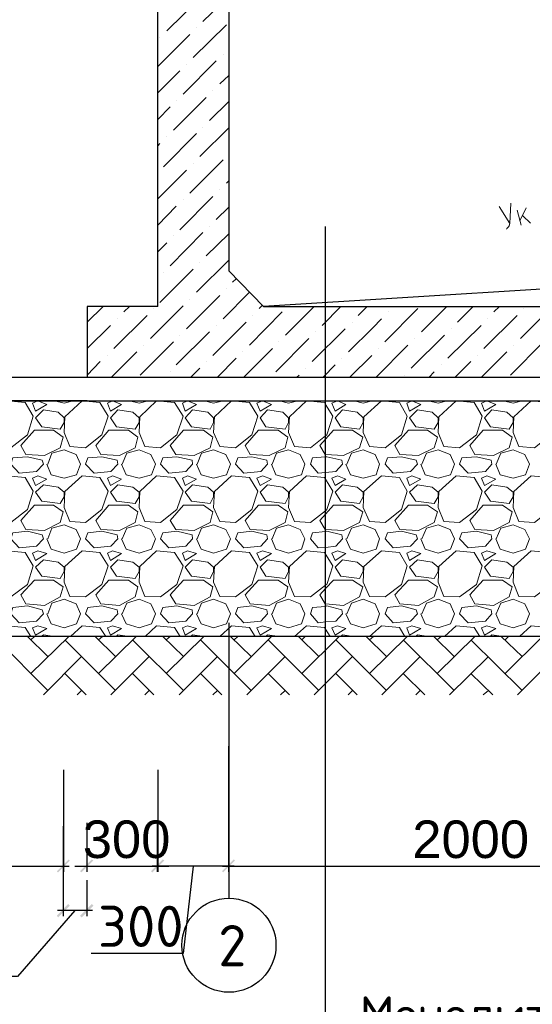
# Model space of a CAD drawing. Header units: millimetres. Extents: x -2765404 to 11272, y -239948 to 1313256.
# Tile 78 of 85: x -95975 to -91625, y -43734 to -35375. Entities that reach past the tile are written whole.
import ezdxf

# ---------------------------------------------------------------- set-up
doc = ezdxf.new("R2010")
doc.units = ezdxf.units.MM
doc.layers.add('PDF _.', color=7, linetype='Continuous', true_color=0x259400)
for name, color, linetype in [('PDF _0', 7, 'Continuous'), ('PDF _DIMS', 3, 'Continuous'), ('PDF _SHTAMP', 7, 'Continuous'), ('PDF _размер', 7, 'Continuous'), ('PDF _Текст', 7, 'Continuous')]:
    doc.layers.add(name, color=color, linetype=linetype)
doc.styles.add('PDF Arial', font='arial.ttf')
doc.styles.add('PDF ISOCPEUR', font='isocpeur.ttf')

msp = doc.modelspace()

# ---------------------------------------------------------------- linework, layer by layer
at = {"layer": 'PDF _.', "color": 7, "lineweight": 18}
for points in [[(-96228.7, -38745.9), (-96233.5, -38879.8), (-96180.9, -38999.3), (-96051.8, -39008.8), (-95908.4, -38898.9), (-95860.5, -38741.1), (-95927.5, -38626.4), (-96080.5, -38612)], [(-95822.3, -38612), (-95865.3, -38631.1), (-95841.4, -38698.1), (-95745.8, -38640.7)], [(-95592.8, -38745.9), (-95597.6, -38879.8), (-95549.8, -38999.3), (-95415.9, -39008.8), (-95277.3, -38898.9), (-95224.7, -38741.1), (-95296.4, -38626.4), (-95444.6, -38612)], [(-95186.4, -38612), (-95229.5, -38631.1), (-95205.6, -38698.1), (-95109.9, -38640.7)], [(-94957, -38745.9), (-94961.7, -38879.8), (-94913.9, -38999.3), (-94780.1, -39008.8), (-94641.4, -38898.9), (-94588.8, -38741.1), (-94660.5, -38626.4), (-94813.5, -38612)], [(-94550.6, -38612), (-94593.6, -38631.1), (-94569.7, -38698.1), (-94474.1, -38640.7)], [(-94321.1, -38745.9), (-94330.7, -38879.8), (-94278.1, -38999.3), (-94144.2, -39008.8), (-94005.6, -38898.9), (-93953, -38741.1), (-94024.7, -38626.4), (-94177.7, -38612)], [(-93914.7, -38612), (-93962.5, -38631.1), (-93933.9, -38698.1), (-93838.2, -38640.7)], [(-93685.2, -38745.9), (-93694.8, -38879.8), (-93642.2, -38999.3), (-93508.4, -39008.8), (-93379.3, -38908.4), (-93369.7, -38898.9), (-93317.1, -38741.1), (-93379.3, -38640.7), (-93388.8, -38626.4), (-93541.8, -38612)], [(-93278.9, -38612), (-93326.7, -38631.1), (-93298, -38698.1), (-93207.2, -38640.7)], [(-93054.2, -38745.9), (-93059, -38879.8), (-93006.4, -38999.3), (-92872.5, -39008.8), (-92733.9, -38898.9), (-92686, -38741.1), (-92753, -38626.4), (-92906, -38612)], [(-92647.8, -38612), (-92690.8, -38631.1), (-92666.9, -38698.1), (-92571.3, -38640.7)], [(-92418.3, -38745.9), (-92423.1, -38879.8), (-92375.3, -38999.3), (-92241.4, -39008.8), (-92098, -38898.9), (-92050.2, -38741.1), (-92117.1, -38626.4), (-92270.1, -38612)], [(-92011.9, -38612), (-92055, -38631.1), (-92031.1, -38698.1), (-91935.4, -38640.7)], [(-91782.5, -38745.9), (-91787.2, -38879.8), (-91739.4, -38999.3), (-91605.6, -39008.8), (-91466.9, -38898.9), (-91414.3, -38741.1), (-91486, -38626.4), (-91634.3, -38612)], [(-95597.6, -38755.4), (-95650.2, -38707.6), (-95774.5, -38688.5), (-95841.4, -38755.4), (-95788.8, -38831.9), (-95631.1, -38851.1), (-95597.6, -38793.7)], [(-94961.7, -38755.4), (-95014.3, -38707.6), (-95143.4, -38688.5), (-95205.6, -38755.4), (-95153, -38831.9), (-94995.2, -38851.1), (-94961.7, -38793.7)], [(-94330.7, -38755.4), (-94378.5, -38707.6), (-94507.6, -38688.5), (-94569.7, -38755.4), (-94517.1, -38831.9), (-94359.4, -38851.1), (-94330.7, -38793.7)], [(-93694.8, -38755.4), (-93742.6, -38707.6), (-93871.7, -38688.5), (-93933.9, -38755.4), (-93886, -38831.9), (-93723.5, -38851.1), (-93694.8, -38793.7)], [(-93059, -38755.4), (-93111.5, -38707.6), (-93235.8, -38688.5), (-93298, -38755.4), (-93250.2, -38831.9), (-93092.4, -38851.1), (-93059, -38793.7)], [(-92423.1, -38755.4), (-92475.7, -38707.6), (-92600, -38688.5), (-92666.9, -38755.4), (-92614.3, -38831.9), (-92456.6, -38851.1), (-92423.1, -38793.7)], [(-91787.2, -38755.4), (-91839.8, -38707.6), (-91968.9, -38688.5), (-92031.1, -38755.4), (-91978.5, -38831.9), (-91820.7, -38851.1), (-91787.2, -38793.7)], [(-95922.7, -39066.2), (-95965.7, -38989.7), (-95851, -38860.6), (-95688.4, -38860.6), (-95607.2, -38918), (-95631.1, -39008.8), (-95764.9, -39075.8)], [(-95286.8, -39066.2), (-95329.9, -38989.7), (-95219.9, -38860.6), (-95052.6, -38860.6), (-94971.3, -38918), (-94995.2, -39008.8), (-95129.1, -39075.8)], [(-94651, -39066.2), (-94698.8, -38989.7), (-94584.1, -38860.6), (-94416.7, -38860.6), (-94335.4, -38918), (-94359.4, -39008.8), (-94493.2, -39075.8)], [(-94019.9, -39066.2), (-94062.9, -38989.7), (-93948.2, -38860.6), (-93780.9, -38860.6), (-93699.6, -38918), (-93723.5, -39008.8), (-93857.4, -39075.8)], [(-93384.1, -39066.2), (-93427.1, -38989.7), (-93379.3, -38937.1), (-93312.3, -38860.6), (-93149.8, -38860.6), (-93063.7, -38918), (-93092.4, -39008.8), (-93226.3, -39075.8), (-93379.3, -39066.2)], [(-92748.2, -39066.2), (-92791.2, -38989.7), (-92676.5, -38860.6), (-92513.9, -38860.6), (-92427.9, -38918), (-92456.6, -39008.8), (-92590.4, -39075.8)], [(-92112.3, -39066.2), (-92155.4, -38989.7), (-92040.6, -38860.6), (-91878.1, -38860.6), (-91796.8, -38918), (-91820.7, -39008.8), (-91954.6, -39075.8)], [(-96032.7, -39094.9), (-95908.4, -39085.3), (-95784.1, -39114), (-95774.5, -39147.5), (-95831.9, -39209.6), (-95980.1, -39224), (-96051.8, -39147.5)], [(-95396.8, -39094.9), (-95277.3, -39085.3), (-95148.2, -39114), (-95143.4, -39147.5), (-95200.8, -39209.6), (-95344.2, -39224), (-95415.9, -39147.5)], [(-94760.9, -39094.9), (-94641.4, -39085.3), (-94512.3, -39114), (-94507.6, -39147.5), (-94564.9, -39209.6), (-94708.4, -39224), (-94780.1, -39147.5)], [(-94125.1, -39094.9), (-94005.6, -39085.3), (-93876.5, -39114), (-93871.7, -39147.5), (-93929.1, -39209.6), (-94072.5, -39224), (-94144.2, -39147.5)], [(-93489.2, -39094.9), (-93379.3, -39085.3), (-93369.7, -39085.3), (-93240.6, -39114), (-93235.8, -39147.5), (-93293.2, -39209.6), (-93379.3, -39219.2), (-93441.4, -39224), (-93508.4, -39147.5)], [(-92853.4, -39094.9), (-92733.9, -39085.3), (-92609.6, -39114), (-92600, -39147.5), (-92657.4, -39209.6), (-92805.6, -39224), (-92872.5, -39147.5)], [(-92222.3, -39094.9), (-92098, -39085.3), (-91973.7, -39114), (-91968.9, -39147.5), (-92021.5, -39209.6), (-92169.7, -39224), (-92241.4, -39147.5)], [(-96228.7, -39381.7), (-96233.5, -39515.6), (-96180.9, -39635.1), (-96051.8, -39644.7), (-95908.4, -39534.7), (-95860.5, -39377), (-95927.5, -39262.2), (-96080.5, -39247.9)], [(-95822.3, -39247.9), (-95865.3, -39267), (-95841.4, -39329.2), (-95745.8, -39276.6)], [(-95592.8, -39381.7), (-95597.6, -39515.6), (-95549.8, -39635.1), (-95415.9, -39644.7), (-95277.3, -39534.7), (-95224.7, -39377), (-95296.4, -39262.2), (-95444.6, -39247.9)], [(-95186.4, -39247.9), (-95229.5, -39267), (-95205.6, -39329.2), (-95109.9, -39276.6)], [(-94957, -39381.7), (-94961.7, -39515.6), (-94913.9, -39635.1), (-94780.1, -39644.7), (-94641.4, -39534.7), (-94588.8, -39377), (-94660.5, -39262.2), (-94813.5, -39247.9)], [(-94550.6, -39247.9), (-94593.6, -39267), (-94569.7, -39329.2), (-94474.1, -39276.6)], [(-94321.1, -39381.7), (-94330.7, -39515.6), (-94278.1, -39635.1), (-94144.2, -39644.7), (-94005.6, -39534.7), (-93953, -39377), (-94024.7, -39262.2), (-94177.7, -39247.9)], [(-93914.7, -39247.9), (-93962.5, -39267), (-93933.9, -39329.2), (-93838.2, -39276.6)], [(-93685.2, -39381.7), (-93694.8, -39515.6), (-93642.2, -39635.1), (-93508.4, -39644.7), (-93379.3, -39544.3), (-93369.7, -39534.7), (-93317.1, -39377), (-93379.3, -39276.6), (-93388.8, -39262.2), (-93541.8, -39247.9)], [(-93278.9, -39247.9), (-93326.7, -39267), (-93298, -39329.2), (-93207.2, -39276.6)], [(-93054.2, -39381.7), (-93059, -39515.6), (-93006.4, -39635.1), (-92872.5, -39644.7), (-92733.9, -39534.7), (-92686, -39377), (-92753, -39262.2), (-92906, -39247.9)], [(-92647.8, -39247.9), (-92690.8, -39267), (-92666.9, -39329.2), (-92571.3, -39276.6)], [(-92418.3, -39381.7), (-92423.1, -39515.6), (-92375.3, -39635.1), (-92241.4, -39644.7), (-92098, -39534.7), (-92050.2, -39377), (-92117.1, -39262.2), (-92270.1, -39247.9)], [(-92011.9, -39247.9), (-92055, -39267), (-92031.1, -39329.2), (-91935.4, -39276.6)], [(-91782.5, -39381.7), (-91787.2, -39515.6), (-91739.4, -39635.1), (-91605.6, -39644.7), (-91466.9, -39534.7), (-91414.3, -39377), (-91486, -39262.2), (-91634.3, -39247.9)], [(-95597.6, -39386.5), (-95650.2, -39343.5), (-95774.5, -39324.4), (-95841.4, -39386.5), (-95788.8, -39463), (-95631.1, -39482.1), (-95597.6, -39424.8)], [(-94961.7, -39386.5), (-95014.3, -39343.5), (-95143.4, -39324.4), (-95205.6, -39386.5), (-95153, -39463), (-94995.2, -39482.1), (-94961.7, -39424.8)], [(-94330.7, -39386.5), (-94378.5, -39343.5), (-94507.6, -39324.4), (-94569.7, -39386.5), (-94517.1, -39463), (-94359.4, -39482.1), (-94330.7, -39424.8)], [(-93694.8, -39386.5), (-93742.6, -39343.5), (-93871.7, -39324.4), (-93933.9, -39386.5), (-93886, -39463), (-93723.5, -39482.1), (-93694.8, -39424.8)], [(-93059, -39386.5), (-93111.5, -39343.5), (-93235.8, -39324.4), (-93298, -39386.5), (-93250.2, -39463), (-93092.4, -39482.1), (-93059, -39424.8)], [(-92423.1, -39386.5), (-92475.7, -39343.5), (-92600, -39324.4), (-92666.9, -39386.5), (-92614.3, -39463), (-92456.6, -39482.1), (-92423.1, -39424.8)], [(-91787.2, -39386.5), (-91839.8, -39343.5), (-91968.9, -39324.4), (-92031.1, -39386.5), (-91978.5, -39463), (-91820.7, -39482.1), (-91787.2, -39424.8)], [(-95922.7, -39702.1), (-95965.7, -39625.6), (-95851, -39496.5), (-95688.4, -39496.5), (-95607.2, -39553.9), (-95631.1, -39644.7), (-95764.9, -39711.6)], [(-95286.8, -39702.1), (-95329.9, -39625.6), (-95219.9, -39496.5), (-95052.6, -39496.5), (-94971.3, -39553.9), (-94995.2, -39644.7), (-95129.1, -39711.6)], [(-94651, -39702.1), (-94698.8, -39625.6), (-94584.1, -39496.5), (-94416.7, -39496.5), (-94335.4, -39553.9), (-94359.4, -39644.7), (-94493.2, -39711.6)], [(-94019.9, -39702.1), (-94062.9, -39625.6), (-93948.2, -39496.5), (-93780.9, -39496.5), (-93699.6, -39553.9), (-93723.5, -39644.7), (-93857.4, -39711.6)], [(-93226.3, -39711.6), (-93379.3, -39702.1), (-93384.1, -39702.1), (-93427.1, -39625.6), (-93379.3, -39573), (-93312.3, -39496.5), (-93149.8, -39496.5), (-93063.7, -39553.9), (-93092.4, -39644.7)], [(-92748.2, -39702.1), (-92791.2, -39625.6), (-92676.5, -39496.5), (-92513.9, -39496.5), (-92427.9, -39553.9), (-92456.6, -39644.7), (-92590.4, -39711.6)], [(-92112.3, -39702.1), (-92155.4, -39625.6), (-92040.6, -39496.5), (-91878.1, -39496.5), (-91796.8, -39553.9), (-91820.7, -39644.7), (-91954.6, -39711.6)], [(-96032.7, -39730.7), (-95908.4, -39716.4), (-95784.1, -39749.9), (-95774.5, -39783.3), (-95831.9, -39845.5), (-95980.1, -39859.8), (-96051.8, -39783.3)], [(-95396.8, -39730.7), (-95277.3, -39716.4), (-95148.2, -39749.9), (-95143.4, -39783.3), (-95200.8, -39845.5), (-95344.2, -39859.8), (-95415.9, -39783.3)], [(-94760.9, -39730.7), (-94641.4, -39716.4), (-94512.3, -39749.9), (-94507.6, -39783.3), (-94564.9, -39845.5), (-94708.4, -39859.8), (-94780.1, -39783.3)], [(-94125.1, -39730.7), (-94005.6, -39716.4), (-93876.5, -39749.9), (-93871.7, -39783.3), (-93929.1, -39845.5), (-94072.5, -39859.8), (-94144.2, -39783.3)], [(-93369.7, -39716.4), (-93240.6, -39749.9), (-93235.8, -39783.3), (-93293.2, -39845.5), (-93379.3, -39855.1), (-93441.4, -39859.8), (-93508.4, -39783.3), (-93489.2, -39730.7), (-93379.3, -39721.2)], [(-92853.4, -39730.7), (-92733.9, -39716.4), (-92609.6, -39749.9), (-92600, -39783.3), (-92657.4, -39845.5), (-92805.6, -39859.8), (-92872.5, -39783.3)], [(-92222.3, -39730.7), (-92098, -39716.4), (-91973.7, -39749.9), (-91968.9, -39783.3), (-92021.5, -39845.5), (-92169.7, -39859.8), (-92241.4, -39783.3)], [(-96228.7, -40017.6), (-96233.5, -40151.5), (-96180.9, -40271), (-96051.8, -40275.8), (-95908.4, -40170.6), (-95860.5, -40012.8), (-95927.5, -39898.1), (-96080.5, -39883.7)], [(-95822.3, -39883.7), (-95865.3, -39902.9), (-95841.4, -39965), (-95745.8, -39907.6)], [(-95592.8, -40017.6), (-95597.6, -40151.5), (-95549.8, -40271), (-95415.9, -40275.8), (-95277.3, -40170.6), (-95224.7, -40012.8), (-95296.4, -39898.1), (-95444.6, -39883.7)], [(-95186.4, -39883.7), (-95229.5, -39902.9), (-95205.6, -39965), (-95109.9, -39907.6)], [(-94957, -40017.6), (-94961.7, -40151.5), (-94913.9, -40271), (-94780.1, -40275.8), (-94641.4, -40170.6), (-94588.8, -40012.8), (-94660.5, -39898.1), (-94813.5, -39883.7)], [(-94550.6, -39883.7), (-94593.6, -39902.9), (-94569.7, -39965), (-94474.1, -39907.6)], [(-94321.1, -40017.6), (-94330.7, -40151.5), (-94278.1, -40271), (-94144.2, -40275.8), (-94005.6, -40170.6), (-93953, -40012.8), (-94024.7, -39898.1), (-94177.7, -39883.7)], [(-93914.7, -39883.7), (-93962.5, -39902.9), (-93933.9, -39965), (-93838.2, -39907.6)], [(-93685.2, -40017.6), (-93694.8, -40151.5), (-93642.2, -40271), (-93508.4, -40275.8), (-93379.3, -40175.4), (-93369.7, -40170.6), (-93317.1, -40012.8), (-93379.3, -39912.4), (-93388.8, -39898.1), (-93541.8, -39883.7)], [(-93278.9, -39883.7), (-93326.7, -39902.9), (-93298, -39965), (-93207.2, -39907.6)], [(-93054.2, -40017.6), (-93059, -40151.5), (-93006.4, -40271), (-92872.5, -40275.8), (-92733.9, -40170.6), (-92686, -40012.8), (-92753, -39898.1), (-92906, -39883.7)], [(-92647.8, -39883.7), (-92690.8, -39902.9), (-92666.9, -39965), (-92571.3, -39907.6)], [(-92418.3, -40017.6), (-92423.1, -40151.5), (-92375.3, -40271), (-92241.4, -40275.8), (-92098, -40170.6), (-92050.2, -40012.8), (-92117.1, -39898.1), (-92270.1, -39883.7)], [(-92011.9, -39883.7), (-92055, -39902.9), (-92031.1, -39965), (-91935.4, -39907.6)], [(-91782.5, -40017.6), (-91787.2, -40151.5), (-91739.4, -40271), (-91605.6, -40275.8), (-91466.9, -40170.6), (-91414.3, -40012.8), (-91486, -39898.1), (-91634.3, -39883.7)], [(-95597.6, -40022.4), (-95650.2, -39979.4), (-95774.5, -39960.2), (-95841.4, -40022.4), (-95788.8, -40098.9), (-95631.1, -40118), (-95597.6, -40060.6)], [(-94961.7, -40022.4), (-95014.3, -39979.4), (-95143.4, -39960.2), (-95205.6, -40022.4), (-95153, -40098.9), (-94995.2, -40118), (-94961.7, -40060.6)], [(-94330.7, -40022.4), (-94378.5, -39979.4), (-94507.6, -39960.2), (-94569.7, -40022.4), (-94517.1, -40098.9), (-94359.4, -40118), (-94330.7, -40060.6)], [(-93694.8, -40022.4), (-93742.6, -39979.4), (-93871.7, -39960.2), (-93933.9, -40022.4), (-93886, -40098.9), (-93723.5, -40118), (-93694.8, -40060.6)], [(-93059, -40022.4), (-93111.5, -39979.4), (-93235.8, -39960.2), (-93298, -40022.4), (-93250.2, -40098.9), (-93092.4, -40118), (-93059, -40060.6)], [(-92423.1, -40022.4), (-92475.7, -39979.4), (-92600, -39960.2), (-92666.9, -40022.4), (-92614.3, -40098.9), (-92456.6, -40118), (-92423.1, -40060.6)], [(-91787.2, -40022.4), (-91839.8, -39979.4), (-91968.9, -39960.2), (-92031.1, -40022.4), (-91978.5, -40098.9), (-91820.7, -40118), (-91787.2, -40060.6)], [(-95922.7, -40333.1), (-95965.7, -40256.6), (-95851, -40132.3), (-95688.4, -40132.3), (-95607.2, -40189.7), (-95631.1, -40275.8), (-95764.9, -40347.5)], [(-95286.8, -40333.1), (-95329.9, -40256.6), (-95219.9, -40132.3), (-95052.6, -40132.3), (-94971.3, -40189.7), (-94995.2, -40275.8), (-95129.1, -40347.5)], [(-94651, -40333.1), (-94698.8, -40256.6), (-94584.1, -40132.3), (-94416.7, -40132.3), (-94335.4, -40189.7), (-94359.4, -40275.8), (-94493.2, -40347.5)], [(-94019.9, -40333.1), (-94062.9, -40256.6), (-93948.2, -40132.3), (-93780.9, -40132.3), (-93699.6, -40189.7), (-93723.5, -40275.8), (-93857.4, -40347.5)], [(-93226.3, -40347.5), (-93379.3, -40333.1), (-93384.1, -40333.1), (-93427.1, -40256.6), (-93379.3, -40204.1), (-93312.3, -40132.3), (-93149.8, -40132.3), (-93063.7, -40189.7), (-93092.4, -40275.8)], [(-92748.2, -40333.1), (-92791.2, -40256.6), (-92676.5, -40132.3), (-92513.9, -40132.3), (-92427.9, -40189.7), (-92456.6, -40275.8), (-92590.4, -40347.5)], [(-92112.3, -40333.1), (-92155.4, -40256.6), (-92040.6, -40132.3), (-91878.1, -40132.3), (-91796.8, -40189.7), (-91820.7, -40275.8), (-91954.6, -40347.5)], [(-96032.7, -40366.6), (-95908.4, -40352.3), (-95784.1, -40385.7), (-95774.5, -40419.2), (-95831.9, -40481.3), (-95980.1, -40495.7), (-96051.8, -40419.2)], [(-95396.8, -40366.6), (-95277.3, -40352.3), (-95148.2, -40385.7), (-95143.4, -40419.2), (-95200.8, -40481.3), (-95344.2, -40495.7), (-95415.9, -40419.2)], [(-94760.9, -40366.6), (-94641.4, -40352.3), (-94512.3, -40385.7), (-94507.6, -40419.2), (-94564.9, -40481.3), (-94708.4, -40495.7), (-94780.1, -40419.2)], [(-94125.1, -40366.6), (-94005.6, -40352.3), (-93876.5, -40385.7), (-93871.7, -40419.2), (-93929.1, -40481.3), (-94072.5, -40495.7), (-94144.2, -40419.2)], [(-93489.2, -40366.6), (-93379.3, -40357), (-93369.7, -40352.3), (-93240.6, -40385.7), (-93235.8, -40419.2), (-93293.2, -40481.3), (-93379.3, -40486.1), (-93441.4, -40495.7), (-93508.4, -40419.2)], [(-92853.4, -40366.6), (-92733.9, -40352.3), (-92609.6, -40385.7), (-92600, -40419.2), (-92657.4, -40481.3), (-92805.6, -40495.7), (-92872.5, -40419.2)], [(-92222.3, -40366.6), (-92098, -40352.3), (-91973.7, -40385.7), (-91968.9, -40419.2), (-92021.5, -40481.3), (-92169.7, -40495.7), (-92241.4, -40419.2)], [(-95822.3, -40519.6), (-95865.3, -40538.7), (-95841.4, -40600.9), (-95745.8, -40543.5)], [(-95186.4, -40519.6), (-95229.5, -40538.7), (-95205.6, -40600.9), (-95109.9, -40543.5)], [(-94550.6, -40519.6), (-94593.6, -40538.7), (-94569.7, -40600.9), (-94474.1, -40543.5)], [(-93914.7, -40519.6), (-93962.5, -40538.7), (-93933.9, -40600.9), (-93838.2, -40543.5)], [(-93278.9, -40519.6), (-93326.7, -40538.7), (-93298, -40600.9), (-93207.2, -40543.5)], [(-92647.8, -40519.6), (-92690.8, -40538.7), (-92666.9, -40600.9), (-92571.3, -40543.5)], [(-92011.9, -40519.6), (-92055, -40538.7), (-92031.1, -40600.9), (-91935.4, -40543.5)]]:
    msp.add_lwpolyline(points, close=True, dxfattribs=at)
for points in [[(-95678.9, -38612), (-95597.6, -38631.1), (-95521.1, -38612)], [(-95043, -38612), (-94961.7, -38631.1), (-94885.2, -38612)], [(-94407.2, -38612), (-94330.7, -38631.1), (-94249.4, -38612)], [(-93771.3, -38612), (-93694.8, -38631.1), (-93613.5, -38612)], [(-93135.4, -38612), (-93059, -38631.1), (-92982.5, -38612)], [(-92504.4, -38612), (-92423.1, -38631.1), (-92346.6, -38612)], [(-91868.5, -38612), (-91787.2, -38631.1), (-91710.7, -38612)], [(-95736.2, -39147.5), (-95702.8, -39056.6), (-95597.6, -39028), (-95497.2, -39066.2), (-95459, -39147.5), (-95492.4, -39238.3), (-95597.6, -39267), (-95707.6, -39238.3), (-95745.8, -39147.5)], [(-95105.2, -39147.5), (-95066.9, -39056.6), (-94961.7, -39028), (-94861.3, -39066.2), (-94823.1, -39147.5), (-94856.6, -39238.3), (-94961.7, -39267), (-95071.7, -39238.3), (-95109.9, -39147.5)], [(-94469.3, -39147.5), (-94431.1, -39056.6), (-94330.7, -39028), (-94225.5, -39066.2), (-94187.2, -39147.5), (-94220.7, -39238.3), (-94330.7, -39267), (-94435.8, -39238.3), (-94474.1, -39147.5)], [(-93833.5, -39147.5), (-93795.2, -39056.6), (-93694.8, -39028), (-93594.4, -39066.2), (-93556.2, -39147.5), (-93584.8, -39238.3), (-93694.8, -39267), (-93800, -39238.3), (-93838.2, -39147.5)], [(-93197.6, -39147.5), (-93159.4, -39056.6), (-93059, -39028), (-92958.6, -39066.2), (-92920.3, -39147.5), (-92949, -39238.3), (-93059, -39267), (-93168.9, -39238.3), (-93207.2, -39147.5)], [(-92561.7, -39147.5), (-92523.5, -39056.6), (-92423.1, -39028), (-92322.7, -39066.2), (-92284.5, -39147.5), (-92317.9, -39238.3), (-92423.1, -39267), (-92533.1, -39238.3), (-92571.3, -39147.5)], [(-91930.7, -39147.5), (-91892.4, -39056.6), (-91787.2, -39028), (-91686.8, -39066.2), (-91648.6, -39147.5), (-91682.1, -39238.3), (-91787.2, -39267), (-91897.2, -39238.3), (-91935.4, -39147.5)], [(-95736.2, -39783.3), (-95702.8, -39692.5), (-95597.6, -39663.8), (-95497.2, -39702.1), (-95459, -39783.3), (-95492.4, -39869.4), (-95597.6, -39902.9), (-95707.6, -39869.4), (-95745.8, -39783.3)], [(-95105.2, -39783.3), (-95066.9, -39692.5), (-94961.7, -39663.8), (-94861.3, -39702.1), (-94823.1, -39783.3), (-94856.6, -39869.4), (-94961.7, -39902.9), (-95071.7, -39869.4), (-95109.9, -39783.3)], [(-94469.3, -39783.3), (-94431.1, -39692.5), (-94330.7, -39663.8), (-94225.5, -39702.1), (-94187.2, -39783.3), (-94220.7, -39869.4), (-94330.7, -39902.9), (-94435.8, -39869.4), (-94474.1, -39783.3)], [(-93833.5, -39783.3), (-93795.2, -39692.5), (-93694.8, -39663.8), (-93594.4, -39702.1), (-93556.2, -39783.3), (-93584.8, -39869.4), (-93694.8, -39902.9), (-93800, -39869.4), (-93838.2, -39783.3)], [(-93197.6, -39783.3), (-93159.4, -39692.5), (-93059, -39663.8), (-92958.6, -39702.1), (-92920.3, -39783.3), (-92949, -39869.4), (-93059, -39902.9), (-93168.9, -39869.4), (-93207.2, -39783.3)], [(-92561.7, -39783.3), (-92523.5, -39692.5), (-92423.1, -39663.8), (-92322.7, -39702.1), (-92284.5, -39783.3), (-92317.9, -39869.4), (-92423.1, -39902.9), (-92533.1, -39869.4), (-92571.3, -39783.3)], [(-91930.7, -39783.3), (-91892.4, -39692.5), (-91787.2, -39663.8), (-91686.8, -39702.1), (-91648.6, -39783.3), (-91682.1, -39869.4), (-91787.2, -39902.9), (-91897.2, -39869.4), (-91935.4, -39783.3)], [(-95736.2, -40419.2), (-95702.8, -40328.4), (-95597.6, -40294.9), (-95497.2, -40333.1), (-95459, -40419.2), (-95492.4, -40505.2), (-95597.6, -40538.7), (-95707.6, -40505.2), (-95745.8, -40419.2)], [(-95105.2, -40419.2), (-95066.9, -40328.4), (-94961.7, -40294.9), (-94861.3, -40333.1), (-94823.1, -40419.2), (-94856.6, -40505.2), (-94961.7, -40538.7), (-95071.7, -40505.2), (-95109.9, -40419.2)], [(-94469.3, -40419.2), (-94431.1, -40328.4), (-94330.7, -40294.9), (-94225.5, -40333.1), (-94187.2, -40419.2), (-94220.7, -40505.2), (-94330.7, -40538.7), (-94435.8, -40505.2), (-94474.1, -40419.2)], [(-93833.5, -40419.2), (-93795.2, -40328.4), (-93694.8, -40294.9), (-93594.4, -40333.1), (-93556.2, -40419.2), (-93584.8, -40505.2), (-93694.8, -40538.7), (-93800, -40505.2), (-93838.2, -40419.2)], [(-93197.6, -40419.2), (-93159.4, -40328.4), (-93059, -40294.9), (-92958.6, -40333.1), (-92920.3, -40419.2), (-92949, -40505.2), (-93059, -40538.7), (-93168.9, -40505.2), (-93207.2, -40419.2)], [(-92561.7, -40419.2), (-92523.5, -40328.4), (-92423.1, -40294.9), (-92322.7, -40333.1), (-92284.5, -40419.2), (-92317.9, -40505.2), (-92423.1, -40538.7), (-92533.1, -40505.2), (-92571.3, -40419.2)], [(-91930.7, -40419.2), (-91892.4, -40328.4), (-91787.2, -40294.9), (-91686.8, -40333.1), (-91648.6, -40419.2), (-91682.1, -40505.2), (-91787.2, -40538.7), (-91897.2, -40505.2), (-91935.4, -40419.2)], [(-95879.7, -40610.4), (-95927.5, -40533.9), (-96080.5, -40519.6), (-96180.9, -40610.4)], [(-95243.8, -40610.4), (-95296.4, -40533.9), (-95444.6, -40519.6), (-95545, -40610.4)], [(-94612.7, -40610.4), (-94660.5, -40533.9), (-94813.5, -40519.6), (-94909.2, -40610.4)], [(-93976.9, -40610.4), (-94024.7, -40533.9), (-94177.7, -40519.6), (-94278.1, -40610.4)], [(-93341, -40610.4), (-93379.3, -40548.3), (-93388.8, -40533.9), (-93541.8, -40519.6), (-93642.2, -40610.4)], [(-92705.2, -40610.4), (-92753, -40533.9), (-92906, -40519.6), (-93006.4, -40610.4)], [(-92069.3, -40610.4), (-92117.1, -40533.9), (-92270.1, -40519.6), (-92370.5, -40610.4)], [(-91438.2, -40610.4), (-91486, -40533.9), (-91634.3, -40519.6), (-91734.7, -40610.4)], [(-95678.9, -40610.4), (-95774.5, -40596.1), (-95793.6, -40610.4)], [(-95043, -40610.4), (-95143.4, -40596.1), (-95157.8, -40610.4)], [(-94407.2, -40610.4), (-94507.6, -40596.1), (-94521.9, -40610.4)], [(-93771.3, -40610.4), (-93871.7, -40596.1), (-93886, -40610.4)], [(-93140.2, -40610.4), (-93235.8, -40596.1), (-93250.2, -40610.4)], [(-92504.4, -40610.4), (-92600, -40596.1), (-92614.3, -40610.4)], [(-91868.5, -40610.4), (-91968.9, -40596.1), (-91983.3, -40610.4)]]:
    msp.add_lwpolyline(points, dxfattribs=at)
at = {"layer": 'PDF _0', "lineweight": 30}
msp.add_lwpolyline([(-94804, -37808.8), (-94804, -27209.6), (-94201.6, -27209.6), (-94201.6, -37507.6)], dxfattribs=at)
at = {"layer": 'PDF _0', "lineweight": 25}
for points in [[(-90276.5, -37584.1), (-93905.2, -37808.8)], [(-94201.6, -41743.5), (-94201.6, -42608.8), (-94201.6, -41542.7)], [(-95602.4, -41743.5), (-95602.4, -42608.8)], [(-94804, -41743.5), (-94804, -42608.8)], [(-95406.4, -42192.9), (-95406.4, -42608.8)], [(-94808.8, -42192.9), (-94808.8, -42608.8)], [(-95607.2, -42221.6), (-95607.2, -42986.5)], [(-98203.2, -42561), (-95554.6, -42561)], [(-95506.8, -42561), (-95406.4, -42561), (-94808.8, -42561), (-94708.4, -42561)], [(-94502.8, -42561), (-94588.8, -43302.1), (-95368.1, -43302.1)], [(-94153.8, -42561), (-94851.8, -42561)], [(-94254.2, -42561), (-90152.2, -42561)], [(-95406.4, -42680.5), (-95406.4, -42986.5)], [(-95506.8, -42938.7), (-95994.4, -43498.1), (-96740.2, -43498.1)], [(-95358.6, -42938.7), (-95655, -42938.7)]]:
    msp.add_lwpolyline(points, dxfattribs=at)
at = {"layer": 'PDF _0', "transparency": 33554559}
for points in [[(-95659.8, -42604.1), (-95650.2, -42613.6), (-95559.4, -42503.7)], [(-95650.2, -42613.6), (-95559.4, -42503.7), (-95549.8, -42513.2)], [(-95463.7, -42604.1), (-95449.4, -42613.6), (-95363.3, -42503.7)], [(-95449.4, -42613.6), (-95363.3, -42503.7), (-95349, -42513.2)], [(-94760.9, -42503.7), (-94847, -42613.6), (-94861.3, -42604.1)], [(-94760.9, -42503.7), (-94851.8, -42613.6), (-94861.3, -42604.1)], [(-94751.4, -42513.2), (-94760.9, -42503.7), (-94851.8, -42613.6)], [(-94746.6, -42513.2), (-94760.9, -42503.7), (-94847, -42613.6)], [(-94259, -42604.1), (-94249.4, -42613.6), (-94158.6, -42503.7)], [(-94158.6, -42503.7), (-94249.4, -42613.6), (-94259, -42604.1)], [(-94249.4, -42613.6), (-94158.6, -42503.7), (-94149, -42513.2)], [(-94149, -42513.2), (-94158.6, -42503.7), (-94249.4, -42613.6)], [(-95564.1, -42881.3), (-95650.2, -42996.1), (-95659.8, -42981.7)], [(-95549.8, -42895.7), (-95564.1, -42881.3), (-95650.2, -42996.1)], [(-95463.7, -42981.7), (-95449.4, -42996.1), (-95363.3, -42881.3)], [(-95449.4, -42996.1), (-95363.3, -42881.3), (-95349, -42895.7)]]:
    msp.add_solid(points, dxfattribs=at)
at = {"layer": 'PDF _DIMS', "lineweight": 20}
for points in [[(-91806.4, -36933.9), (-91815.9, -37106), (-91820.7, -37125.2), (-91825.5, -37134.7), (-91839.8, -37149.1), (-91844.6, -37153.9)], [(-91906.8, -36962.6), (-91815.9, -37106)], [(-91753.8, -36991.3), (-91720.3, -37120.4)], [(-91677.3, -36972.2), (-91729.9, -37082.1)], [(-91706, -37039.1), (-91639, -37101.3)]]:
    msp.add_lwpolyline(points, dxfattribs=at)
at = {"layer": 'PDF _SHTAMP', "lineweight": 30}
for points in [[(-94201.6, -29112.4), (-94201.6, -37507.6), (-93905.2, -37808.8), (-90506, -37808.8), (-90204.8, -37507.6), (-90204.8, -29112.4)], [(-94804, -37808.8), (-95401.6, -37808.8), (-95401.6, -38411.2), (-94804, -38411.2), (-89602.4, -38411.2), (-89004.8, -38411.2), (-89004.8, -37808.8), (-89602.4, -37808.8)], [(-95401.6, -38612), (-98643, -38612), (-98695.6, -38411.2), (-95401.6, -38411.2)], [(-98643, -38612), (-85796.8, -38612)]]:
    msp.add_lwpolyline(points, dxfattribs=at)
at = {"layer": 'PDF _SHTAMP', "lineweight": 25}
for points in [[(-82952.2, -47341.9), (-93379.3, -47341.9), (-93379.3, -37130)], [(-93905.2, -37808.8), (-90506, -37808.8)], [(-94201.6, -40495.7), (-94201.6, -42833.5)], [(-93379.3, -43574.6), (-93379.3, -42561)]]:
    msp.add_lwpolyline(points, dxfattribs=at)
msp.add_circle((-94199.2, -43232.7), 399.2, dxfattribs=at)
at = {"layer": 'PDF _размер', "lineweight": 30}
msp.add_lwpolyline([(-80590.4, -27812), (-83258.2, -27812), (-86255.8, -40562.6), (-86255.8, -41480.5), (-88259, -41480.5), (-88259, -40610.4), (-98155.4, -40610.4), (-101291.6, -27812), (-104676.5, -27812)], dxfattribs=at)
at = {"layer": 'PDF _размер', "lineweight": 18}
for points in [[(-94421.5, -35389.7), (-94201.6, -35174.6)], [(-94727.5, -35471), (-94445.4, -35193.7)], [(-94502.8, -35695.7), (-94220.7, -35418.4)], [(-94804, -35772.2), (-94531.5, -35499.7)], [(-94474.1, -35442.3), (-94474.1, -35442.3)], [(-94784.8, -35528.4), (-94784.8, -35528.4)], [(-94249.4, -35667), (-94249.4, -35667)], [(-94588.8, -36006.4), (-94306.8, -35724.4)], [(-94560.1, -35753.1), (-94560.1, -35753.1)], [(-94804, -35996.9), (-94617.5, -35810.4)], [(-94278.1, -35920.4), (-94201.6, -35848.7)], [(-94335.4, -35977.8), (-94335.4, -35977.8)], [(-94670.1, -36312.4), (-94392.8, -36035.1)], [(-94646.2, -36063.8), (-94646.2, -36063.8)], [(-94364.1, -36231.1), (-94201.6, -36068.6)], [(-94804, -36221.6), (-94698.8, -36116.4)], [(-94756.2, -36623.2), (-94474.1, -36341.1)], [(-94445.4, -36537.1), (-94201.6, -36293.3)], [(-94421.5, -36288.5), (-94421.5, -36288.5)], [(-94804, -36446.3), (-94784.8, -36427.2)], [(-94727.5, -36369.8), (-94727.5, -36369.8)], [(-94531.5, -36847.9), (-94249.4, -36565.8)], [(-94502.8, -36594.5), (-94502.8, -36594.5)], [(-94804, -36895.7), (-94560.1, -36651.9)], [(-94220.7, -36761.8), (-94201.6, -36742.7)], [(-94278.1, -36819.2), (-94278.1, -36819.2)], [(-94617.5, -37158.6), (-94335.4, -36876.6)], [(-94588.8, -36905.2), (-94588.8, -36905.2)], [(-94804, -37120.4), (-94646.2, -36957.8)], [(-94306.8, -37072.6), (-94201.6, -36967.4)], [(-94698.8, -37464.6), (-94421.5, -37182.5)], [(-94392.8, -37378.6), (-94201.6, -37192.1)], [(-94364.1, -37130), (-94364.1, -37130)], [(-94804, -37345.1), (-94727.5, -37268.6)], [(-94670.1, -37211.2), (-94670.1, -37211.2)], [(-94474.1, -37689.3), (-94201.6, -37416.8)], [(-94445.4, -37435.9), (-94445.4, -37435.9)], [(-94784.8, -37775.4), (-94502.8, -37493.3)], [(-94756.2, -37522), (-94756.2, -37522)], [(-94168.1, -37603.3), (-94139.4, -37574.6)], [(-94249.4, -37914), (-94024.7, -37689.3)], [(-94220.7, -37660.6), (-94220.7, -37660.6)], [(-94560.1, -38000.1), (-94278.1, -37718)], [(-94531.5, -37746.7), (-94531.5, -37746.7)], [(-95401.6, -37942.7), (-95267.7, -37808.8)], [(-95090.8, -37856.6), (-95043, -37808.8)], [(-94866.1, -38081.3), (-94588.8, -37804.1)], [(-94842.2, -37828), (-94842.2, -37828)], [(-94024.7, -38138.7), (-93747.4, -37856.6)], [(-93943.4, -37828), (-93914.7, -37799.3)], [(-93718.7, -38052.7), (-93474.9, -37808.8)], [(-93408, -37971.4), (-93250.2, -37808.8)], [(-93102, -37885.3), (-93025.5, -37808.8)], [(-92877.3, -38110), (-92595.2, -37828)], [(-92848.6, -37856.6), (-92848.6, -37856.6)], [(-92566.5, -38024), (-92351.4, -37808.8)], [(-92260.5, -37942.7), (-92126.7, -37808.8)], [(-91949.8, -37856.6), (-91902, -37808.8)], [(-91725.1, -38081.3), (-91452.6, -37808.8)], [(-91696.4, -37828), (-91696.4, -37828)], [(-95176.9, -38167.4), (-94894.8, -37885.3)], [(-95148.2, -37914), (-95148.2, -37914)], [(-94335.4, -38224.8), (-94053.4, -37942.7)], [(-94000.8, -37885.3), (-94000.8, -37885.3)], [(-93183.3, -38196.1), (-92977.7, -37990.5), (-92906, -37914)], [(-93154.6, -37942.7), (-93154.6, -37942.7)], [(-92035.8, -38167.4), (-91753.8, -37885.3)], [(-92007.2, -37914), (-92007.2, -37914)], [(-95401.6, -38167.4), (-95205.6, -37971.4)], [(-94646.2, -38306), (-94364.1, -38024)], [(-94306.8, -37971.4), (-94306.8, -37971.4)], [(-93494, -38277.4), (-93211.9, -38000.1)], [(-93465.3, -38024), (-93465.3, -38024)], [(-92341.8, -38248.7), (-92059.7, -37971.4)], [(-92313.1, -38000.1), (-92313.1, -38000.1)], [(-94952.2, -38392.1), (-94670.1, -38110)], [(-94617.5, -38052.7), (-94617.5, -38052.7)], [(-93800, -38363.4), (-93522.7, -38081.3)], [(-93776.1, -38110), (-93776.1, -38110)], [(-92652.6, -38334.7), (-92370.5, -38052.7)], [(-92623.9, -38081.3), (-92623.9, -38081.3)], [(-91811.1, -38392.1), (-91529.1, -38110)], [(-95196, -38411.2), (-94980.9, -38196.1)], [(-94923.5, -38138.7), (-94923.5, -38138.7)], [(-94082.1, -38196.1), (-94082.1, -38196.1)], [(-94072.5, -38411.2), (-93828.7, -38167.4)], [(-92949, -38411.2), (-92681.3, -38138.7)], [(-92929.9, -38167.4), (-92929.9, -38167.4)], [(-92055, -38411.2), (-91839.8, -38196.1)], [(-91782.5, -38138.7), (-91782.5, -38138.7)], [(-95401.6, -38392.1), (-95291.6, -38277.4)], [(-95234.3, -38224.8), (-95234.3, -38224.8)], [(-94392.8, -38277.4), (-94392.8, -38277.4)], [(-94297.2, -38411.2), (-94139.4, -38248.7)], [(-93240.6, -38248.7), (-93240.6, -38248.7)], [(-93173.7, -38411.2), (-92987.2, -38224.8)], [(-92279.7, -38411.2), (-92145.8, -38277.4)], [(-92088.4, -38224.8), (-92088.4, -38224.8)], [(-94698.8, -38363.4), (-94698.8, -38363.4)], [(-94521.9, -38411.2), (-94445.4, -38334.7)], [(-93551.4, -38334.7), (-93551.4, -38334.7)], [(-93398.4, -38411.2), (-93298, -38306)], [(-92499.6, -38411.2), (-92456.6, -38363.4)], [(-92399.2, -38306), (-92399.2, -38306)], [(-93623.1, -38411.2), (-93604, -38392.1)], [(-92705.2, -38392.1), (-92705.2, -38392.1)], [(-95736.2, -40782.5), (-95908.4, -40610.4)], [(-95879.7, -40639.1), (-95851, -40610.4)], [(-95879.7, -40926), (-95559.4, -40610.4)], [(-95162.5, -40782.5), (-95334.7, -40610.4)], [(-95306, -40639.1), (-95272.5, -40610.4)], [(-95306, -40926), (-94985.6, -40610.4)], [(-94584.1, -40782.5), (-94760.9, -40610.4)], [(-94732.3, -40639.1), (-94698.8, -40610.4)], [(-94732.3, -40926), (-94411.9, -40610.4)], [(-94010.3, -40782.5), (-94187.2, -40610.4)], [(-94153.8, -40639.1), (-94125.1, -40610.4)], [(-94153.8, -40926), (-93929.1, -40701.3), (-93838.2, -40610.4)], [(-93436.6, -40782.5), (-93608.8, -40610.4)], [(-93580.1, -40639.1), (-93551.4, -40610.4)], [(-93580.1, -40926), (-93264.5, -40610.4)], [(-92862.9, -40782.5), (-93035, -40610.4)], [(-93006.4, -40639.1), (-92972.9, -40610.4)], [(-93006.4, -40926), (-92686, -40610.4)], [(-92289.2, -40782.5), (-92461.3, -40610.4)], [(-92432.7, -40639.1), (-92399.2, -40610.4)], [(-92432.7, -40926), (-92112.3, -40610.4)], [(-91710.7, -40782.5), (-91887.6, -40610.4)], [(-91854.2, -40639.1), (-91825.5, -40610.4)], [(-91854.2, -40926), (-91538.6, -40610.4)], [(-95736.2, -41069.4), (-96166.5, -40639.1)], [(-95162.5, -41069.4), (-95592.8, -40639.1)], [(-94584.1, -41069.4), (-95019.1, -40639.1)], [(-94010.3, -41069.4), (-94440.6, -40639.1)], [(-93436.6, -41069.4), (-93866.9, -40639.1)], [(-92862.9, -41069.4), (-93293.2, -40639.1)], [(-92289.2, -41069.4), (-92719.5, -40639.1)], [(-91710.7, -41069.4), (-92145.8, -40639.1)], [(-95774.5, -41107.6), (-95449.4, -40782.5)], [(-95200.8, -41107.6), (-94875.7, -40782.5)], [(-94622.3, -41107.6), (-94297.2, -40782.5)], [(-94048.6, -41107.6), (-93929.1, -40988.1), (-93723.5, -40782.5)], [(-93474.9, -41107.6), (-93149.8, -40782.5)], [(-92901.2, -41107.6), (-92576.1, -40782.5)], [(-92327.5, -41107.6), (-91997.6, -40782.5)], [(-91749, -41107.6), (-91423.9, -40782.5)], [(-95411.1, -41107.6), (-95592.8, -40926)], [(-94837.4, -41107.6), (-95019.1, -40926)], [(-94259, -41107.6), (-94440.6, -40926)], [(-93685.2, -41107.6), (-93866.9, -40926)], [(-93111.5, -41107.6), (-93293.2, -40926)], [(-92537.8, -41107.6), (-92719.5, -40926)], [(-91959.4, -41107.6), (-92145.8, -40926)], [(-95487.6, -41107.6), (-95449.4, -41069.4)], [(-94913.9, -41107.6), (-94875.7, -41069.4)], [(-94335.4, -41107.6), (-94297.2, -41069.4)], [(-93761.7, -41107.6), (-93723.5, -41069.4)], [(-93188, -41107.6), (-93149.8, -41069.4)], [(-92614.3, -41107.6), (-92576.1, -41069.4)], [(-92040.6, -41107.6), (-91997.6, -41069.4)]]:
    msp.add_lwpolyline(points, dxfattribs=at)

# ---------------------------------------------------------------- texts
at = {"layer": 'PDF _Текст', "attachment_point": 7}
for s, insert, char_height, style in [('300', (-95439.8, -42496.7), 318.92, 'PDF Arial'), ('2000', (-92643, -42496.7), 318.92, 'PDF Arial'), ('2', (-94290.6, -43410.8), 350, 'PDF ISOCPEUR'), ('-Монолитн. ж/б днище -В30 на сульфатостойком', (-93293.2, -44048.4), 299.986, 'PDF ISOCPEUR')]:
    msp.add_mtext(s, dxfattribs=dict(at, insert=insert, char_height=char_height, style=style))
at = {"layer": 'PDF _Текст', "insert": (-95310.7, -43247.1), "char_height": 349.99, "width": 1350.784, "attachment_point": 7, "style": 'PDF ISOCPEUR'}
msp.add_mtext('300', dxfattribs=at)

doc.saveas('drawing.dxf')
